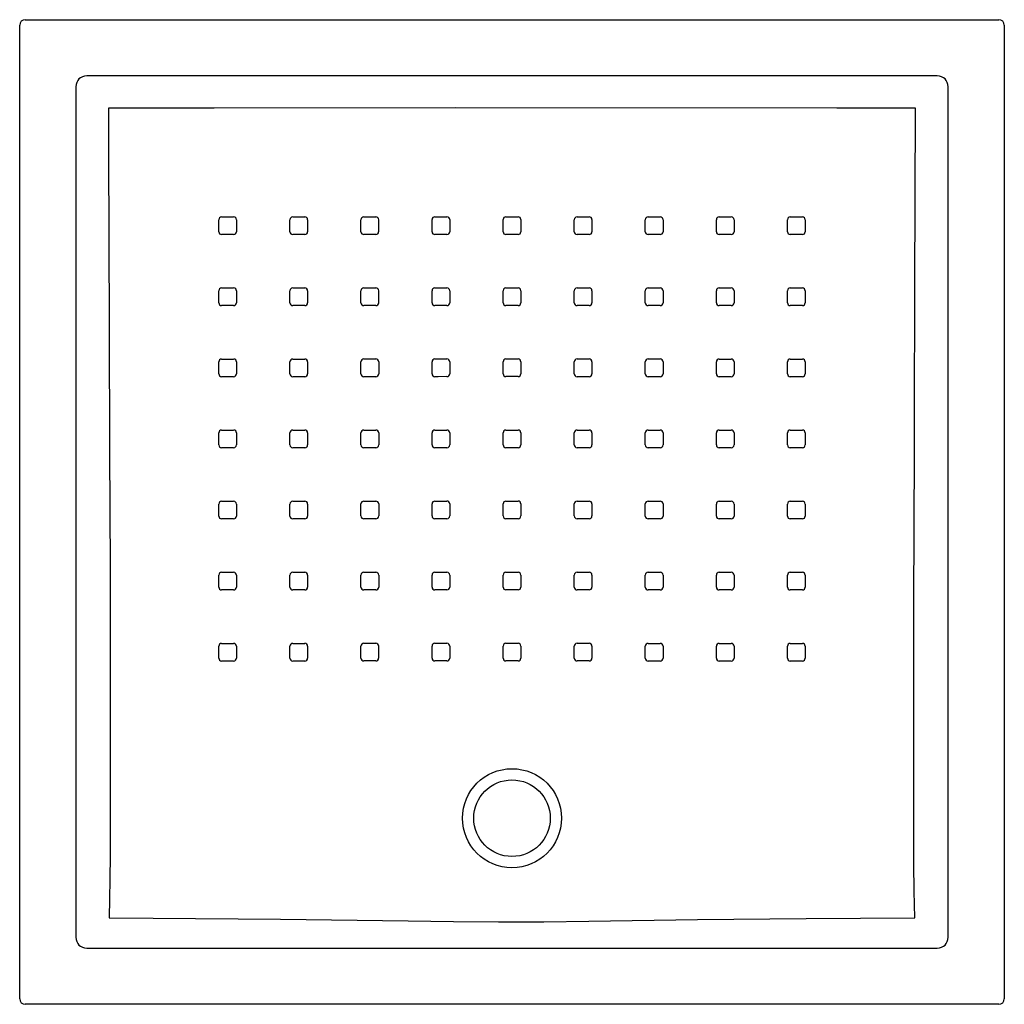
# Model space of a CAD drawing. Header units: millimetres. Extents: x 3813.756 to 3814.657, y 2915.151 to 2916.052.
import ezdxf

# ---------------------------------------------------------------- set-up
doc = ezdxf.new("R2010")
doc.units = ezdxf.units.MM
doc.layers.add('SANINDUSA', color=3, linetype='Continuous')

msp = doc.modelspace()

# ---------------------------------------------------------------- linework, layer by layer
at = {"layer": 'SANINDUSA'}
for p, q in [((3813.75639, 2915.15642), (3813.75639, 2916.04673)), ((3813.76139, 2916.05173), (3814.6517, 2916.05173)), ((3814.65669, 2916.04673), (3814.65669, 2915.15642)), ((3814.59538, 2916.00027), (3813.8177, 2916.00027)), ((3813.80785, 2915.99042), (3813.80785, 2915.21274)), ((3814.60523, 2915.21274), (3814.60523, 2915.99042)), ((3813.8177, 2915.20289), (3814.59538, 2915.20289)), ((3814.6517, 2915.15142), (3813.76139, 2915.15142))]:
    msp.add_line(p, q, dxfattribs=at)
at = {"layer": 'SANINDUSA', "flags": 128}
for points in [[(3814.5756, 2915.97098), (3814.50357, 2915.97097), (3814.1551, 2915.97107), (3813.9341, 2915.97098), (3813.83748, 2915.97098)], [(3813.83748, 2915.97098), (3813.83762, 2915.93098), (3813.83818, 2915.77101), (3813.83863, 2915.65705), (3813.83903, 2915.55043), (3813.83922, 2915.44381), (3813.83914, 2915.3547), (3813.83916, 2915.33239), (3813.83916, 2915.31007), (3813.83908, 2915.28777), (3813.83887, 2915.26552), (3813.8386, 2915.24795), (3813.83828, 2915.23044)], [(3814.57478, 2915.23046), (3814.57434, 2915.25492), (3814.57403, 2915.2795), (3814.57385, 2915.30414), (3814.57383, 2915.32906), (3814.5739, 2915.35399), (3814.57394, 2915.37891), (3814.57403, 2915.51798), (3814.57444, 2915.65705), (3814.57456, 2915.6872), (3814.57503, 2915.80781), (3814.5756, 2915.97098)], [(3813.93845, 2915.85787), (3813.93845, 2915.86587), (3813.93845, 2915.86886)], [(3813.94104, 2915.87145), (3813.94904, 2915.87145), (3813.95203, 2915.87145)], [(3813.95462, 2915.86886), (3813.95462, 2915.86087), (3813.95462, 2915.85787)], [(3814.00345, 2915.85787), (3814.00345, 2915.86587), (3814.00345, 2915.86887)], [(3814.00604, 2915.87146), (3814.01404, 2915.87146), (3814.01703, 2915.87146)], [(3814.01962, 2915.86887), (3814.01962, 2915.86087), (3814.01962, 2915.85787)], [(3814.06845, 2915.85788), (3814.06845, 2915.86588), (3814.06845, 2915.86887)], [(3814.07104, 2915.87146), (3814.07904, 2915.87146), (3814.08203, 2915.87146)], [(3814.08462, 2915.86887), (3814.08462, 2915.86088), (3814.08462, 2915.85788)], [(3814.13345, 2915.85788), (3814.13345, 2915.86588), (3814.13345, 2915.86888)], [(3814.13604, 2915.87147), (3814.14404, 2915.87147), (3814.14703, 2915.87147)], [(3814.14962, 2915.86888), (3814.14962, 2915.86088), (3814.14962, 2915.85788)], [(3814.19845, 2915.85788), (3814.19845, 2915.86588), (3814.19845, 2915.86888)], [(3814.20104, 2915.87147), (3814.20904, 2915.87147), (3814.21203, 2915.87147)], [(3814.21462, 2915.86888), (3814.21462, 2915.86088), (3814.21462, 2915.85789)], [(3814.26345, 2915.85788), (3814.26345, 2915.86588), (3814.26345, 2915.86887)], [(3814.26604, 2915.87146), (3814.27404, 2915.87147), (3814.27703, 2915.87147)], [(3814.27962, 2915.86888), (3814.27962, 2915.86088), (3814.27962, 2915.85788)], [(3814.32845, 2915.85788), (3814.32845, 2915.86587), (3814.32845, 2915.86887)], [(3814.33104, 2915.87146), (3814.33904, 2915.87146), (3814.34203, 2915.87146)], [(3814.34462, 2915.86887), (3814.34462, 2915.86087), (3814.34462, 2915.85788)], [(3814.39345, 2915.85787), (3814.39345, 2915.86587), (3814.39345, 2915.86886)], [(3814.39604, 2915.87145), (3814.40404, 2915.87145), (3814.40703, 2915.87145)], [(3814.40962, 2915.86887), (3814.40962, 2915.86087), (3814.40962, 2915.85787)], [(3814.45845, 2915.85787), (3814.45845, 2915.86586), (3814.45845, 2915.86886)], [(3814.46104, 2915.87145), (3814.46904, 2915.87145), (3814.47203, 2915.87145)], [(3814.47462, 2915.86886), (3814.47462, 2915.86087), (3814.47462, 2915.85787)], [(3813.95203, 2915.85528), (3813.94403, 2915.85528), (3813.94104, 2915.85528)], [(3814.01703, 2915.85529), (3814.00903, 2915.85528), (3814.00604, 2915.85528)], [(3814.08203, 2915.85529), (3814.07403, 2915.85529), (3814.07104, 2915.85529)], [(3814.14703, 2915.8553), (3814.13903, 2915.85529), (3814.13604, 2915.85529)], [(3814.21203, 2915.8553), (3814.20403, 2915.8553), (3814.20104, 2915.8553)], [(3814.27703, 2915.85529), (3814.26903, 2915.85529), (3814.26604, 2915.85529)], [(3814.34203, 2915.85529), (3814.33403, 2915.85529), (3814.33104, 2915.85529)], [(3814.40703, 2915.85528), (3814.39903, 2915.85528), (3814.39604, 2915.85528)], [(3814.47203, 2915.85528), (3814.46403, 2915.85528), (3814.46104, 2915.85528)], [(3813.93845, 2915.79287), (3813.93845, 2915.80087), (3813.93845, 2915.80387)], [(3813.94104, 2915.80646), (3813.94904, 2915.80646), (3813.95203, 2915.80646)], [(3813.95462, 2915.80387), (3813.95462, 2915.79587), (3813.95462, 2915.79288)], [(3814.00345, 2915.79288), (3814.00345, 2915.80088), (3814.00345, 2915.80387)], [(3814.00604, 2915.80646), (3814.01404, 2915.80646), (3814.01703, 2915.80646)], [(3814.01962, 2915.80388), (3814.01962, 2915.79588), (3814.01962, 2915.79288)], [(3814.06845, 2915.79289), (3814.06845, 2915.80089), (3814.06845, 2915.80388)], [(3814.07104, 2915.80647), (3814.07904, 2915.80647), (3814.08203, 2915.80647)], [(3814.08462, 2915.80389), (3814.08462, 2915.79589), (3814.08462, 2915.79289)], [(3814.13345, 2915.7929), (3814.13345, 2915.8009), (3814.13345, 2915.80389)], [(3814.13604, 2915.80648), (3814.14404, 2915.80648), (3814.14703, 2915.80648)], [(3814.14962, 2915.80389), (3814.14962, 2915.7959), (3814.14962, 2915.7929)], [(3814.19845, 2915.7929), (3814.19845, 2915.8009), (3814.19845, 2915.80389)], [(3814.20104, 2915.80648), (3814.20904, 2915.80648), (3814.21203, 2915.80648)], [(3814.21462, 2915.8039), (3814.21462, 2915.7959), (3814.21462, 2915.7929)], [(3814.26345, 2915.7929), (3814.26345, 2915.80089), (3814.26345, 2915.80389)], [(3814.26604, 2915.80648), (3814.27404, 2915.80648), (3814.27703, 2915.80648)], [(3814.27962, 2915.80389), (3814.27962, 2915.79589), (3814.27962, 2915.7929)], [(3814.32845, 2915.79289), (3814.32845, 2915.80088), (3814.32845, 2915.80388)], [(3814.33104, 2915.80647), (3814.33904, 2915.80647), (3814.34203, 2915.80647)], [(3814.34462, 2915.80388), (3814.34462, 2915.79589), (3814.34462, 2915.79289)], [(3814.39345, 2915.79288), (3814.39345, 2915.80088), (3814.39345, 2915.80387)], [(3814.39604, 2915.80646), (3814.40404, 2915.80646), (3814.40703, 2915.80646)], [(3814.40962, 2915.80387), (3814.40962, 2915.79588), (3814.40962, 2915.79288)], [(3814.45845, 2915.79287), (3814.45845, 2915.80087), (3814.45845, 2915.80387)], [(3814.46104, 2915.80646), (3814.46904, 2915.80646), (3814.47203, 2915.80646)], [(3814.47462, 2915.80387), (3814.47462, 2915.79587), (3814.47462, 2915.79287)], [(3813.95203, 2915.79029), (3813.94403, 2915.79029), (3813.94104, 2915.79029)], [(3814.01703, 2915.79029), (3814.00903, 2915.79029), (3814.00604, 2915.79029)], [(3814.08203, 2915.7903), (3814.07404, 2915.7903), (3814.07104, 2915.7903)], [(3814.14703, 2915.79031), (3814.13903, 2915.79031), (3814.13604, 2915.79031)], [(3814.21203, 2915.79031), (3814.20403, 2915.79031), (3814.20104, 2915.79031)], [(3814.27703, 2915.79031), (3814.26903, 2915.79031), (3814.26604, 2915.79031)], [(3814.34203, 2915.7903), (3814.33403, 2915.7903), (3814.33104, 2915.7903)], [(3814.40703, 2915.79029), (3814.39903, 2915.79029), (3814.39604, 2915.79029)], [(3814.47203, 2915.79029), (3814.46403, 2915.79028), (3814.46104, 2915.79028)], [(3813.94104, 2915.74146), (3813.94904, 2915.74146), (3813.95203, 2915.74146)], [(3814.00604, 2915.74147), (3814.01404, 2915.74147), (3814.01703, 2915.74147)], [(3814.07104, 2915.74148), (3814.07904, 2915.74148), (3814.08204, 2915.74148)], [(3814.13604, 2915.7415), (3814.14404, 2915.7415), (3814.14703, 2915.7415)], [(3814.20104, 2915.7415), (3814.20904, 2915.7415), (3814.21203, 2915.7415)], [(3814.26604, 2915.74149), (3814.27404, 2915.74149), (3814.27703, 2915.74149)], [(3814.33104, 2915.74148), (3814.33904, 2915.74148), (3814.34203, 2915.74148)], [(3814.39604, 2915.74147), (3814.40404, 2915.74147), (3814.40703, 2915.74147)], [(3814.46104, 2915.74146), (3814.46904, 2915.74146), (3814.47203, 2915.74146)], [(3813.93845, 2915.72788), (3813.93845, 2915.73588), (3813.93845, 2915.73887)], [(3813.95462, 2915.73887), (3813.95462, 2915.73088), (3813.95462, 2915.72788)], [(3814.00345, 2915.72789), (3814.00345, 2915.73588), (3814.00345, 2915.73888)], [(3814.01962, 2915.73888), (3814.01962, 2915.73089), (3814.01962, 2915.72789)], [(3814.06845, 2915.7279), (3814.06845, 2915.7359), (3814.06845, 2915.73889)], [(3814.08463, 2915.7389), (3814.08463, 2915.7309), (3814.08463, 2915.7279)], [(3814.13345, 2915.72791), (3814.13345, 2915.73591), (3814.13345, 2915.73891)], [(3814.14962, 2915.73891), (3814.14962, 2915.73091), (3814.14962, 2915.72791)], [(3814.19845, 2915.72792), (3814.19845, 2915.73591), (3814.19845, 2915.73891)], [(3814.21462, 2915.73891), (3814.21462, 2915.73092), (3814.21462, 2915.72792)], [(3814.26345, 2915.72791), (3814.26345, 2915.73591), (3814.26345, 2915.7389)], [(3814.27962, 2915.73891), (3814.27962, 2915.73091), (3814.27962, 2915.72791)], [(3814.32845, 2915.7279), (3814.32845, 2915.73589), (3814.32845, 2915.73889)], [(3814.34462, 2915.73889), (3814.34462, 2915.7309), (3814.34462, 2915.7279)], [(3814.39345, 2915.72788), (3814.39345, 2915.73588), (3814.39345, 2915.73888)], [(3814.40962, 2915.73888), (3814.40962, 2915.73088), (3814.40962, 2915.72789)], [(3814.45845, 2915.72788), (3814.45845, 2915.73587), (3814.45845, 2915.73887)], [(3814.47462, 2915.73887), (3814.47462, 2915.73087), (3814.47462, 2915.72788)], [(3813.95203, 2915.72529), (3813.94403, 2915.72529), (3813.94104, 2915.72529)], [(3814.01703, 2915.7253), (3814.00903, 2915.7253), (3814.00604, 2915.7253)], [(3814.08204, 2915.72531), (3814.07404, 2915.72531), (3814.07104, 2915.72531)], [(3814.14703, 2915.72533), (3814.13904, 2915.72532), (3814.13604, 2915.72532)], [(3814.21203, 2915.72533), (3814.20403, 2915.72533), (3814.20104, 2915.72533)], [(3814.27703, 2915.72532), (3814.26903, 2915.72532), (3814.26604, 2915.72532)], [(3814.34203, 2915.72531), (3814.33403, 2915.72531), (3814.33104, 2915.72531)], [(3814.40703, 2915.7253), (3814.39903, 2915.7253), (3814.39604, 2915.7253)], [(3814.47203, 2915.72529), (3814.46403, 2915.72529), (3814.46104, 2915.72529)], [(3813.93845, 2915.66288), (3813.93845, 2915.67088), (3813.93845, 2915.67387)], [(3813.94104, 2915.67646), (3813.94904, 2915.67646), (3813.95203, 2915.67646)], [(3813.95462, 2915.67388), (3813.95462, 2915.66588), (3813.95462, 2915.66288)], [(3814.00345, 2915.66289), (3814.00345, 2915.67089), (3814.00345, 2915.67388)], [(3814.00604, 2915.67647), (3814.01404, 2915.67647), (3814.01703, 2915.67647)], [(3814.01962, 2915.67389), (3814.01962, 2915.66589), (3814.01962, 2915.66289)], [(3814.06845, 2915.66291), (3814.06845, 2915.67091), (3814.06845, 2915.6739)], [(3814.07104, 2915.67649), (3814.07904, 2915.67649), (3814.08204, 2915.67649)], [(3814.08463, 2915.6739), (3814.08463, 2915.66591), (3814.08463, 2915.66291)], [(3814.13345, 2915.66293), (3814.13345, 2915.67092), (3814.13345, 2915.67392)], [(3814.13604, 2915.67651), (3814.14404, 2915.67651), (3814.14704, 2915.67651)], [(3814.14963, 2915.67392), (3814.14963, 2915.66593), (3814.14963, 2915.66293)], [(3814.19845, 2915.66293), (3814.19845, 2915.67093), (3814.19845, 2915.67393)], [(3814.20104, 2915.67652), (3814.20904, 2915.67652), (3814.21203, 2915.67652)], [(3814.21462, 2915.67393), (3814.21462, 2915.66593), (3814.21462, 2915.66294)], [(3814.26344, 2915.66292), (3814.26345, 2915.67092), (3814.26345, 2915.67392)], [(3814.26604, 2915.67651), (3814.27404, 2915.67651), (3814.27703, 2915.67651)], [(3814.27962, 2915.67392), (3814.27962, 2915.66592), (3814.27962, 2915.66293)], [(3814.32845, 2915.66291), (3814.32845, 2915.6709), (3814.32845, 2915.6739)], [(3814.33104, 2915.67649), (3814.33904, 2915.67649), (3814.34203, 2915.67649)], [(3814.34462, 2915.6739), (3814.34462, 2915.6659), (3814.34462, 2915.66291)], [(3814.39345, 2915.66289), (3814.39345, 2915.67088), (3814.39345, 2915.67388)], [(3814.39604, 2915.67647), (3814.40404, 2915.67647), (3814.40703, 2915.67647)], [(3814.40962, 2915.67388), (3814.40962, 2915.66588), (3814.40962, 2915.66289)], [(3814.45845, 2915.66288), (3814.45845, 2915.67088), (3814.45845, 2915.67387)], [(3814.46104, 2915.67646), (3814.46904, 2915.67646), (3814.47203, 2915.67646)], [(3814.47462, 2915.67387), (3814.47462, 2915.66588), (3814.47462, 2915.66288)], [(3813.95203, 2915.66029), (3813.94403, 2915.66029), (3813.94104, 2915.66029)], [(3814.01703, 2915.6603), (3814.00903, 2915.6603), (3814.00604, 2915.6603)], [(3814.08204, 2915.66032), (3814.07404, 2915.66032), (3814.07104, 2915.66032)], [(3814.14704, 2915.66034), (3814.13904, 2915.66034), (3814.13604, 2915.66034)], [(3814.21203, 2915.66035), (3814.20403, 2915.66035), (3814.20104, 2915.66035)], [(3814.27703, 2915.66034), (3814.26903, 2915.66034), (3814.26604, 2915.66034)], [(3814.34203, 2915.66032), (3814.33403, 2915.66032), (3814.33103, 2915.66032)], [(3814.40703, 2915.6603), (3814.39903, 2915.6603), (3814.39604, 2915.6603)], [(3814.47203, 2915.66029), (3814.46403, 2915.66029), (3814.46104, 2915.66029)], [(3813.93845, 2915.59788), (3813.93845, 2915.60588), (3813.93845, 2915.60887)], [(3813.94104, 2915.61146), (3813.94904, 2915.61146), (3813.95203, 2915.61146)], [(3813.95462, 2915.60888), (3813.95462, 2915.60088), (3813.95462, 2915.59788)], [(3814.00345, 2915.59789), (3814.00345, 2915.60589), (3814.00345, 2915.60888)], [(3814.00604, 2915.61147), (3814.01404, 2915.61147), (3814.01703, 2915.61148)], [(3814.01962, 2915.60889), (3814.01962, 2915.60089), (3814.01962, 2915.59789)], [(3814.06845, 2915.59792), (3814.06845, 2915.60591), (3814.06845, 2915.60891)], [(3814.07104, 2915.6115), (3814.07904, 2915.6115), (3814.08204, 2915.6115)], [(3814.08463, 2915.60891), (3814.08463, 2915.60091), (3814.08463, 2915.59792)], [(3814.13345, 2915.59794), (3814.13345, 2915.60594), (3814.13345, 2915.60893)], [(3814.13604, 2915.61152), (3814.14404, 2915.61152), (3814.14704, 2915.61152)], [(3814.14963, 2915.60894), (3814.14963, 2915.60094), (3814.14963, 2915.59794)], [(3814.19845, 2915.59795), (3814.19845, 2915.60595), (3814.19845, 2915.60894)], [(3814.20104, 2915.61153), (3814.20904, 2915.61153), (3814.21203, 2915.61153)], [(3814.21462, 2915.60895), (3814.21462, 2915.60095), (3814.21462, 2915.59795)], [(3814.26344, 2915.59794), (3814.26344, 2915.60593), (3814.26344, 2915.60893)], [(3814.26604, 2915.61152), (3814.27404, 2915.61152), (3814.27703, 2915.61152)], [(3814.27962, 2915.60893), (3814.27962, 2915.60093), (3814.27962, 2915.59794)], [(3814.32844, 2915.59791), (3814.32845, 2915.60591), (3814.32845, 2915.6089)], [(3814.33104, 2915.61149), (3814.33904, 2915.61149), (3814.34203, 2915.61149)], [(3814.34462, 2915.60891), (3814.34462, 2915.60091), (3814.34462, 2915.59791)], [(3814.39345, 2915.59789), (3814.39345, 2915.60588), (3814.39345, 2915.60888)], [(3814.39604, 2915.61147), (3814.40404, 2915.61147), (3814.40703, 2915.61147)], [(3814.40962, 2915.60888), (3814.40962, 2915.60089), (3814.40962, 2915.59789)], [(3814.45845, 2915.59788), (3814.45845, 2915.60588), (3814.45845, 2915.60887)], [(3814.46104, 2915.61146), (3814.46904, 2915.61146), (3814.47203, 2915.61146)], [(3814.47462, 2915.60887), (3814.47462, 2915.60088), (3814.47462, 2915.59788)], [(3813.95203, 2915.59529), (3813.94403, 2915.59529), (3813.94104, 2915.59529)], [(3814.01703, 2915.5953), (3814.00903, 2915.5953), (3814.00604, 2915.5953)], [(3814.08204, 2915.59533), (3814.07404, 2915.59533), (3814.07104, 2915.59533)], [(3814.14704, 2915.59535), (3814.13904, 2915.59535), (3814.13604, 2915.59535)], [(3814.21203, 2915.59536), (3814.20403, 2915.59536), (3814.20104, 2915.59536)], [(3814.27703, 2915.59535), (3814.26903, 2915.59535), (3814.26603, 2915.59535)], [(3814.34203, 2915.59532), (3814.33403, 2915.59532), (3814.33103, 2915.59532)], [(3814.40703, 2915.5953), (3814.39903, 2915.5953), (3814.39604, 2915.5953)], [(3814.47203, 2915.59529), (3814.46403, 2915.59529), (3814.46104, 2915.59529)], [(3813.93845, 2915.53288), (3813.93845, 2915.54088), (3813.93845, 2915.54388)], [(3813.94104, 2915.54647), (3813.94904, 2915.54647), (3813.95203, 2915.54647)], [(3813.95462, 2915.54388), (3813.95462, 2915.53588), (3813.95462, 2915.53288)], [(3814.00345, 2915.53289), (3814.00345, 2915.54089), (3814.00345, 2915.54389)], [(3814.00604, 2915.54648), (3814.01404, 2915.54648), (3814.01703, 2915.54648)], [(3814.01962, 2915.54389), (3814.01962, 2915.53589), (3814.01962, 2915.53289)], [(3814.06845, 2915.53292), (3814.06845, 2915.54092), (3814.06845, 2915.54391)], [(3814.07104, 2915.5465), (3814.07904, 2915.5465), (3814.08204, 2915.5465)], [(3814.08463, 2915.54392), (3814.08463, 2915.53592), (3814.08463, 2915.53292)], [(3814.13345, 2915.53295), (3814.13345, 2915.54095), (3814.13345, 2915.54395)], [(3814.13604, 2915.54654), (3814.14404, 2915.54654), (3814.14704, 2915.54654)], [(3814.14963, 2915.54395), (3814.14963, 2915.53595), (3814.14963, 2915.53296)], [(3814.19845, 2915.53297), (3814.19845, 2915.54096), (3814.19845, 2915.54396)], [(3814.20104, 2915.54655), (3814.20904, 2915.54655), (3814.21203, 2915.54655)], [(3814.21462, 2915.54396), (3814.21462, 2915.53596), (3814.21462, 2915.53297)], [(3814.26344, 2915.53295), (3814.26344, 2915.54095), (3814.26344, 2915.54394)], [(3814.26604, 2915.54653), (3814.27404, 2915.54653), (3814.27703, 2915.54653)], [(3814.27962, 2915.54394), (3814.27962, 2915.53595), (3814.27962, 2915.53295)], [(3814.32845, 2915.53291), (3814.32845, 2915.54091), (3814.32845, 2915.54391)], [(3814.33104, 2915.5465), (3814.33904, 2915.5465), (3814.34203, 2915.5465)], [(3814.34462, 2915.54391), (3814.34462, 2915.53591), (3814.34462, 2915.53292)], [(3814.39345, 2915.53289), (3814.39345, 2915.54089), (3814.39345, 2915.54388)], [(3814.39604, 2915.54647), (3814.40404, 2915.54647), (3814.40703, 2915.54647)], [(3814.40962, 2915.54388), (3814.40962, 2915.53589), (3814.40962, 2915.53289)], [(3814.45845, 2915.53288), (3814.45845, 2915.54088), (3814.45845, 2915.54388)], [(3814.46104, 2915.54646), (3814.46904, 2915.54647), (3814.47203, 2915.54647)], [(3814.47462, 2915.54388), (3814.47462, 2915.53588), (3814.47462, 2915.53288)], [(3813.95203, 2915.53029), (3813.94403, 2915.53029), (3813.94104, 2915.53029)], [(3814.01703, 2915.53031), (3814.00903, 2915.5303), (3814.00604, 2915.5303)], [(3814.08204, 2915.53033), (3814.07404, 2915.53033), (3814.07104, 2915.53033)], [(3814.14704, 2915.53037), (3814.13904, 2915.53037), (3814.13604, 2915.53037)], [(3814.21203, 2915.53038), (3814.20403, 2915.53038), (3814.20104, 2915.53038)], [(3814.27703, 2915.53036), (3814.26903, 2915.53036), (3814.26603, 2915.53036)], [(3814.34203, 2915.53033), (3814.33403, 2915.53033), (3814.33104, 2915.53033)], [(3814.40703, 2915.5303), (3814.39903, 2915.5303), (3814.39604, 2915.5303)], [(3814.47203, 2915.53029), (3814.46403, 2915.53029), (3814.46104, 2915.53029)], [(3813.93845, 2915.46789), (3813.93845, 2915.47589), (3813.93845, 2915.47889)], [(3813.94104, 2915.48148), (3813.94904, 2915.48148), (3813.95203, 2915.48148)], [(3813.95462, 2915.47889), (3813.95462, 2915.47089), (3813.95462, 2915.46789)], [(3814.00345, 2915.4679), (3814.00345, 2915.4759), (3814.00345, 2915.47889)], [(3814.00604, 2915.48148), (3814.01404, 2915.48148), (3814.01703, 2915.48148)], [(3814.01962, 2915.4789), (3814.01962, 2915.4709), (3814.01962, 2915.4679)], [(3814.06845, 2915.46793), (3814.06845, 2915.47593), (3814.06845, 2915.47892)], [(3814.07104, 2915.48151), (3814.07904, 2915.48151), (3814.08203, 2915.48151)], [(3814.08462, 2915.47892), (3814.08462, 2915.47093), (3814.08462, 2915.46793)], [(3814.13345, 2915.46797), (3814.13345, 2915.47596), (3814.13345, 2915.47896)], [(3814.13604, 2915.48155), (3814.14404, 2915.48155), (3814.14703, 2915.48155)], [(3814.14962, 2915.47896), (3814.14962, 2915.47096), (3814.14962, 2915.46797)], [(3814.19845, 2915.46798), (3814.19845, 2915.47598), (3814.19845, 2915.47898)], [(3814.20104, 2915.48157), (3814.20904, 2915.48157), (3814.21203, 2915.48157)], [(3814.21462, 2915.47898), (3814.21462, 2915.47098), (3814.21462, 2915.46798)], [(3814.26345, 2915.46796), (3814.26345, 2915.47596), (3814.26345, 2915.47895)], [(3814.26604, 2915.48154), (3814.27404, 2915.48154), (3814.27703, 2915.48154)], [(3814.27962, 2915.47896), (3814.27962, 2915.47096), (3814.27962, 2915.46796)], [(3814.32845, 2915.46789), (3814.32845, 2915.47589), (3814.32845, 2915.47889)], [(3814.33104, 2915.48148), (3814.33904, 2915.48148), (3814.34203, 2915.48148)], [(3814.34462, 2915.47889), (3814.34462, 2915.47089), (3814.34462, 2915.4679)], [(3814.39345, 2915.46789), (3814.39345, 2915.47589), (3814.39345, 2915.47889)], [(3814.39604, 2915.48148), (3814.40404, 2915.48148), (3814.40704, 2915.48148)], [(3814.40962, 2915.47889), (3814.40962, 2915.47089), (3814.40962, 2915.4679)], [(3814.45845, 2915.46789), (3814.45845, 2915.47589), (3814.45845, 2915.47889)], [(3814.46104, 2915.48148), (3814.46904, 2915.48148), (3814.47203, 2915.48148)], [(3814.47462, 2915.47889), (3814.47462, 2915.47089), (3814.47462, 2915.4679)], [(3813.95203, 2915.46531), (3813.94403, 2915.46531), (3813.94104, 2915.4653)], [(3814.01703, 2915.46531), (3814.00903, 2915.46531), (3814.00604, 2915.46531)], [(3814.08203, 2915.46534), (3814.07403, 2915.46534), (3814.07104, 2915.46534)], [(3814.14703, 2915.46538), (3814.13903, 2915.46538), (3814.13604, 2915.46538)], [(3814.21203, 2915.4654), (3814.20403, 2915.4654), (3814.20104, 2915.46539)], [(3814.27703, 2915.46537), (3814.26903, 2915.46537), (3814.26604, 2915.46537)], [(3814.34203, 2915.46531), (3814.33403, 2915.46531), (3814.33104, 2915.46531)], [(3814.40704, 2915.46531), (3814.39904, 2915.46531), (3814.39604, 2915.46531)], [(3814.47203, 2915.46531), (3814.46403, 2915.46531), (3814.46104, 2915.46531)], [(3813.83828, 2915.23044), (3813.87828, 2915.23021), (3813.99498, 2915.22927), (3814.11167, 2915.22778), (3814.15295, 2915.22721), (3814.19424, 2915.22689), (3814.23553, 2915.22692), (3814.2768, 2915.22743), (3814.37612, 2915.22894), (3814.47544, 2915.22988), (3814.57478, 2915.23046)]]:
    msp.add_lwpolyline(points, dxfattribs=at)
at = {"layer": 'SANINDUSA'}
for radius in [0.0453, 0.035]:
    msp.add_circle((3814.20654, 2915.32158), radius, dxfattribs=at)
for centre, radius, start, end in [((3813.76139, 2916.04673), 0.005, 90.02107, 179.97893), ((3814.65169, 2916.04673), 0.005, 0.02112, 89.97867), ((3813.94104, 2915.86886), 0.00259, 89.99696, 179.98853), ((3813.95204, 2915.86886), 0.00259, 0, 90.01947), ((3814.00604, 2915.86887), 0.00259, 89.99696, 179.98853), ((3814.01704, 2915.86887), 0.00259, 0, 90.01947), ((3814.07104, 2915.86887), 0.00259, 89.99696, 179.98853), ((3814.08204, 2915.86887), 0.00259, 0, 90.01947), ((3814.13604, 2915.86888), 0.00259, 89.99696, 179.98853), ((3814.14704, 2915.86888), 0.00259, 0, 90.01947), ((3814.20104, 2915.86888), 0.00259, 89.99696, 179.98853), ((3814.21204, 2915.86888), 0.00259, 0, 90.01947), ((3814.26604, 2915.86887), 0.00259, 89.99696, 179.98853), ((3814.27703, 2915.86888), 0.00259, 0, 90.01947), ((3814.33104, 2915.86887), 0.00259, 89.99696, 179.98853), ((3814.34203, 2915.86887), 0.00259, 0, 90.01947), ((3814.39604, 2915.86886), 0.00259, 89.99696, 179.98853), ((3814.40703, 2915.86887), 0.00259, 0, 90.01947), ((3814.46104, 2915.86886), 0.00259, 89.99696, 179.98853), ((3814.47203, 2915.86886), 0.00259, 0, 90.01947), ((3813.94104, 2915.85787), 0.00259, 180, 270.02164), ((3813.95203, 2915.85787), 0.00259, 269.99696, 359.98062), ((3814.00604, 2915.85787), 0.00259, 180, 270.02164), ((3814.01703, 2915.85787), 0.00259, 269.99696, 359.98062), ((3814.07104, 2915.85788), 0.00259, 180, 270.02164), ((3814.08203, 2915.85788), 0.00259, 269.99696, 359.98062), ((3814.13604, 2915.85788), 0.00259, 180, 270.02164), ((3814.14703, 2915.85788), 0.00259, 269.99696, 359.98062), ((3814.20103, 2915.85788), 0.00259, 180, 270.02164), ((3814.21203, 2915.85789), 0.00259, 269.99696, 359.98062), ((3814.26603, 2915.85788), 0.00259, 180, 270.02164), ((3814.27703, 2915.85788), 0.00259, 269.99696, 359.98062), ((3814.33103, 2915.85788), 0.00259, 180, 270.02164), ((3814.34203, 2915.85788), 0.00259, 269.99696, 359.98062), ((3814.39603, 2915.85787), 0.00259, 180, 270.02164), ((3814.40703, 2915.85787), 0.00259, 269.99696, 359.98062), ((3814.46103, 2915.85787), 0.00259, 180, 270.02164), ((3814.47203, 2915.85787), 0.00259, 269.99696, 359.98062), ((3813.94104, 2915.80387), 0.00259, 89.99696, 179.98853), ((3813.95204, 2915.80387), 0.00259, 0, 90.01947), ((3814.00604, 2915.80387), 0.00259, 89.99696, 179.98853), ((3814.01704, 2915.80388), 0.00259, 0, 90.01947), ((3814.07104, 2915.80388), 0.00259, 89.99696, 179.98853), ((3814.08204, 2915.80389), 0.00259, 0, 90.01947), ((3814.13604, 2915.80389), 0.00259, 89.99696, 179.98853), ((3814.14704, 2915.80389), 0.00259, 0, 90.01947), ((3814.20104, 2915.80389), 0.00259, 89.99696, 179.98853), ((3814.21204, 2915.8039), 0.00259, 0, 90.01947), ((3814.26604, 2915.80389), 0.00259, 89.99696, 179.98853), ((3814.27703, 2915.80389), 0.00259, 0, 90.01947), ((3814.33104, 2915.80388), 0.00259, 89.99696, 179.98853), ((3814.34203, 2915.80388), 0.00259, 0, 90.01947), ((3814.39604, 2915.80387), 0.00259, 89.99696, 179.98853), ((3814.40703, 2915.80387), 0.00259, 0, 90.01947), ((3814.46104, 2915.80387), 0.00259, 89.99696, 179.98853), ((3814.47203, 2915.80387), 0.00259, 0, 90.01947), ((3813.94104, 2915.79287), 0.00259, 180, 270.02164), ((3813.95203, 2915.79288), 0.00259, 269.99696, 359.98062), ((3814.00604, 2915.79288), 0.00259, 180, 270.02164), ((3814.01703, 2915.79288), 0.00259, 269.99696, 359.98062), ((3814.07104, 2915.79289), 0.00259, 180, 270.02164), ((3814.08204, 2915.79289), 0.00259, 269.99696, 359.98062), ((3814.13604, 2915.7929), 0.00259, 180, 270.02164), ((3814.14703, 2915.7929), 0.00259, 269.99696, 359.98062), ((3814.20103, 2915.7929), 0.00259, 180, 270.02164), ((3814.21203, 2915.7929), 0.00259, 269.99696, 359.98062), ((3814.26603, 2915.7929), 0.00259, 180, 270.02164), ((3814.27703, 2915.7929), 0.00259, 269.99696, 359.98062), ((3814.33103, 2915.79289), 0.00259, 180, 270.02164), ((3814.34203, 2915.79289), 0.00259, 269.99696, 359.98062), ((3814.39603, 2915.79288), 0.00259, 180, 270.02164), ((3814.40703, 2915.79288), 0.00259, 269.99696, 359.98062), ((3814.46103, 2915.79287), 0.00259, 180, 270.02164), ((3814.47203, 2915.79288), 0.00259, 269.99696, 359.98062), ((3813.94104, 2915.73887), 0.00259, 89.99696, 179.98853), ((3813.95204, 2915.73887), 0.00259, 0, 90.01947), ((3814.00604, 2915.73888), 0.00259, 89.99696, 179.98853), ((3814.01704, 2915.73888), 0.00259, 0, 90.01947), ((3814.07104, 2915.73889), 0.00259, 89.99696, 179.98853), ((3814.08204, 2915.7389), 0.00259, 0, 90.01947), ((3814.13604, 2915.73891), 0.00259, 89.99696, 179.98853), ((3814.14704, 2915.73891), 0.00259, 0, 90.01947), ((3814.20104, 2915.73891), 0.00259, 89.99696, 179.98853), ((3814.21204, 2915.73891), 0.00259, 0, 90.01947), ((3814.26604, 2915.7389), 0.00259, 89.99696, 179.98853), ((3814.27703, 2915.73891), 0.00259, 0, 90.01947), ((3814.33104, 2915.73889), 0.00259, 89.99696, 179.98853), ((3814.34203, 2915.73889), 0.00259, 0, 90.01947), ((3814.39604, 2915.73888), 0.00259, 89.99696, 179.98853), ((3814.40703, 2915.73888), 0.00259, 0, 90.01947), ((3814.46104, 2915.73887), 0.00259, 89.99696, 179.98853), ((3814.47204, 2915.73887), 0.00259, 0, 90.01947), ((3813.94104, 2915.72788), 0.00259, 180, 270.02164), ((3813.95203, 2915.72788), 0.00259, 269.99696, 359.98062), ((3814.00604, 2915.72789), 0.00259, 180, 270.02164), ((3814.01703, 2915.72789), 0.00259, 269.99696, 359.98062), ((3814.07104, 2915.7279), 0.00259, 180, 270.02164), ((3814.08204, 2915.7279), 0.00259, 269.99696, 359.98062), ((3814.13604, 2915.72791), 0.00259, 180, 270.02164), ((3814.14704, 2915.72792), 0.00259, 269.99696, 359.98062), ((3814.20103, 2915.72792), 0.00259, 180, 270.02164), ((3814.21203, 2915.72792), 0.00259, 269.99696, 359.98062), ((3814.26603, 2915.72791), 0.00259, 180, 270.02164), ((3814.27703, 2915.72791), 0.00259, 269.99696, 359.98062), ((3814.33103, 2915.7279), 0.00259, 180, 270.02164), ((3814.34203, 2915.7279), 0.00259, 269.99696, 359.98062), ((3814.39603, 2915.72788), 0.00259, 180, 270.02164), ((3814.40703, 2915.72789), 0.00259, 269.99696, 359.98062), ((3814.46104, 2915.72788), 0.00259, 180, 270.02164), ((3814.47203, 2915.72788), 0.00259, 269.99696, 359.98062), ((3813.94104, 2915.67387), 0.00259, 89.99696, 179.98853), ((3813.95204, 2915.67388), 0.00259, 0, 90.01947), ((3814.00604, 2915.67388), 0.00259, 89.99696, 179.98853), ((3814.01704, 2915.67389), 0.00259, 0, 90.01947), ((3814.07104, 2915.6739), 0.00259, 89.99696, 179.98853), ((3814.08204, 2915.6739), 0.00259, 0, 90.01947), ((3814.13604, 2915.67392), 0.00259, 89.99696, 179.98853), ((3814.14704, 2915.67392), 0.00259, 0, 90.01947), ((3814.20104, 2915.67393), 0.00259, 89.99696, 179.98853), ((3814.21204, 2915.67393), 0.00259, 0, 90.01947), ((3814.26604, 2915.67392), 0.00259, 89.99696, 179.98853), ((3814.27703, 2915.67392), 0.00259, 0, 90.01947), ((3814.33104, 2915.6739), 0.00259, 89.99696, 179.98853), ((3814.34203, 2915.6739), 0.00259, 0, 90.01947), ((3814.39604, 2915.67388), 0.00259, 89.99696, 179.98853), ((3814.40703, 2915.67388), 0.00259, 0, 90.01947), ((3814.46104, 2915.67387), 0.00259, 89.99696, 179.98853), ((3814.47204, 2915.67387), 0.00259, 0, 90.01947), ((3813.94103, 2915.66288), 0.00259, 180, 270.02164), ((3813.95203, 2915.66288), 0.00259, 269.99696, 359.98062), ((3814.00604, 2915.66289), 0.00259, 180, 270.02164), ((3814.01703, 2915.66289), 0.00259, 269.99696, 359.98062), ((3814.07104, 2915.66291), 0.00259, 180, 270.02164), ((3814.08204, 2915.66291), 0.00259, 269.99696, 359.98062), ((3814.13604, 2915.66293), 0.00259, 180, 270.02164), ((3814.14704, 2915.66293), 0.00259, 269.99696, 359.98062), ((3814.20103, 2915.66293), 0.00259, 180, 270.02164), ((3814.21203, 2915.66294), 0.00259, 269.99696, 359.98062), ((3814.26603, 2915.66292), 0.00259, 180, 270.02164), ((3814.27703, 2915.66293), 0.00259, 269.99696, 359.98062), ((3814.33103, 2915.66291), 0.00259, 180, 270.02164), ((3814.34203, 2915.66291), 0.00259, 269.99696, 359.98062), ((3814.39603, 2915.66289), 0.00259, 180, 270.02164), ((3814.40703, 2915.66289), 0.00259, 269.99696, 359.98062), ((3814.46104, 2915.66288), 0.00259, 180, 270.02164), ((3814.47203, 2915.66288), 0.00259, 269.99696, 359.98062), ((3813.94104, 2915.60887), 0.00259, 89.99696, 179.98853), ((3813.95203, 2915.60888), 0.00259, 0, 90.01947), ((3814.00604, 2915.60888), 0.00259, 89.99696, 179.98853), ((3814.01704, 2915.60889), 0.00259, 0, 90.01947), ((3814.07104, 2915.60891), 0.00259, 89.99696, 179.98853), ((3814.08204, 2915.60891), 0.00259, 0, 90.01947), ((3814.13604, 2915.60893), 0.00259, 89.99696, 179.98853), ((3814.14704, 2915.60894), 0.00259, 0, 90.01947), ((3814.20104, 2915.60894), 0.00259, 89.99696, 179.98853), ((3814.21204, 2915.60895), 0.00259, 0, 90.01947), ((3814.26604, 2915.60893), 0.00259, 89.99696, 179.98853), ((3814.27703, 2915.60893), 0.00259, 0, 90.01947), ((3814.33104, 2915.6089), 0.00259, 89.99696, 179.98853), ((3814.34203, 2915.60891), 0.00259, 0, 90.01947), ((3814.39604, 2915.60888), 0.00259, 89.99696, 179.98853), ((3814.40703, 2915.60888), 0.00259, 0, 90.01947), ((3814.46104, 2915.60887), 0.00259, 89.99696, 179.98853), ((3814.47204, 2915.60887), 0.00259, 0, 90.01947), ((3813.94103, 2915.59788), 0.00259, 180, 270.02164), ((3813.95203, 2915.59788), 0.00259, 269.99696, 359.98062), ((3814.00604, 2915.59789), 0.00259, 180, 270.02164), ((3814.01703, 2915.59789), 0.00259, 269.99696, 359.98062), ((3814.07104, 2915.59792), 0.00259, 180, 270.02164), ((3814.08204, 2915.59792), 0.00259, 269.99696, 359.98062), ((3814.13604, 2915.59794), 0.00259, 180, 270.02164), ((3814.14704, 2915.59794), 0.00259, 269.99696, 359.98062), ((3814.20103, 2915.59795), 0.00259, 180, 270.02164), ((3814.21203, 2915.59795), 0.00259, 269.99696, 359.98062), ((3814.26603, 2915.59794), 0.00259, 180, 270.02164), ((3814.27703, 2915.59794), 0.00259, 269.99696, 359.98062), ((3814.33103, 2915.59791), 0.00259, 180, 270.02164), ((3814.34203, 2915.59791), 0.00259, 269.99696, 359.98062), ((3814.39603, 2915.59789), 0.00259, 180, 270.02164), ((3814.40703, 2915.59789), 0.00259, 269.99696, 359.98062), ((3814.46104, 2915.59788), 0.00259, 180, 270.02164), ((3814.47203, 2915.59788), 0.00259, 269.99696, 359.98062), ((3813.94104, 2915.54388), 0.00259, 89.99696, 179.98853), ((3813.95203, 2915.54388), 0.00259, 0, 90.01947), ((3814.00604, 2915.54389), 0.00259, 89.99696, 179.98853), ((3814.01704, 2915.54389), 0.00259, 0, 90.01947), ((3814.07104, 2915.54391), 0.00259, 89.99696, 179.98853), ((3814.08204, 2915.54392), 0.00259, 0, 90.01947), ((3814.13604, 2915.54395), 0.00259, 89.99696, 179.98853), ((3814.14704, 2915.54395), 0.00259, 0, 90.01947), ((3814.20104, 2915.54396), 0.00259, 89.99696, 179.98853), ((3814.21204, 2915.54396), 0.00259, 0, 90.01947), ((3814.26604, 2915.54394), 0.00259, 89.99696, 179.98853), ((3814.27703, 2915.54394), 0.00259, 0, 90.01947), ((3814.33104, 2915.54391), 0.00259, 89.99696, 179.98853), ((3814.34203, 2915.54391), 0.00259, 0, 90.01947), ((3814.39604, 2915.54388), 0.00259, 89.99696, 179.98853), ((3814.40704, 2915.54388), 0.00259, 0, 90.01947), ((3814.46104, 2915.54387), 0.00259, 89.99696, 179.98853), ((3814.47204, 2915.54388), 0.00259, 0, 90.01947), ((3813.94103, 2915.53288), 0.00259, 180, 270.02164), ((3813.95203, 2915.53288), 0.00259, 269.99696, 359.98062), ((3814.00604, 2915.53289), 0.00259, 180, 270.02164), ((3814.01703, 2915.53289), 0.00259, 269.99696, 359.98062), ((3814.07104, 2915.53292), 0.00259, 180, 270.02164), ((3814.08204, 2915.53292), 0.00259, 269.99696, 359.98062), ((3814.13604, 2915.53295), 0.00259, 180, 270.02164), ((3814.14704, 2915.53296), 0.00259, 269.99696, 359.98062), ((3814.20104, 2915.53297), 0.00259, 180, 270.02164), ((3814.21203, 2915.53297), 0.00259, 269.99696, 359.98062), ((3814.26603, 2915.53295), 0.00259, 180, 270.02164), ((3814.27703, 2915.53295), 0.00259, 269.99696, 359.98062), ((3814.33103, 2915.53292), 0.00259, 180, 270.02164), ((3814.34203, 2915.53292), 0.00259, 269.99696, 359.98062), ((3814.39604, 2915.53289), 0.00259, 180, 270.02164), ((3814.40703, 2915.53289), 0.00259, 269.99696, 359.98062), ((3814.46104, 2915.53288), 0.00259, 180, 270.02164), ((3814.47203, 2915.53288), 0.00259, 269.99696, 359.98062), ((3813.94104, 2915.47889), 0.00259, 89.99696, 179.98853), ((3813.95203, 2915.47889), 0.00259, 0, 90.01947), ((3814.00604, 2915.47889), 0.00259, 89.99696, 179.98853), ((3814.01703, 2915.4789), 0.00259, 0, 90.01947), ((3814.07104, 2915.47892), 0.00259, 89.99696, 179.98853), ((3814.08204, 2915.47892), 0.00259, 0, 90.01947), ((3814.13604, 2915.47896), 0.00259, 89.99696, 179.98853), ((3814.14704, 2915.47896), 0.00259, 0, 90.01947), ((3814.20104, 2915.47898), 0.00259, 89.99696, 179.98853), ((3814.21204, 2915.47898), 0.00259, 0, 90.01947), ((3814.26604, 2915.47895), 0.00259, 89.99696, 179.98853), ((3814.27703, 2915.47896), 0.00259, 0, 90.01947), ((3814.33104, 2915.47889), 0.00259, 89.99696, 179.98853), ((3814.34204, 2915.47889), 0.00259, 0, 90.01947), ((3814.39604, 2915.47889), 0.00259, 89.99696, 179.98853), ((3814.40704, 2915.47889), 0.00259, 0, 90.01947), ((3814.46104, 2915.47889), 0.00259, 89.99696, 179.98853), ((3814.47204, 2915.47889), 0.00259, 0, 90.01947), ((3813.94103, 2915.46789), 0.00259, 180, 270.02164), ((3813.95203, 2915.4679), 0.00259, 269.99696, 359.98062), ((3814.00603, 2915.4679), 0.00259, 180, 270.02164), ((3814.01703, 2915.4679), 0.00259, 269.99696, 359.98062), ((3814.07104, 2915.46793), 0.00259, 180, 270.02164), ((3814.08203, 2915.46793), 0.00259, 269.99696, 359.98062), ((3814.13604, 2915.46797), 0.00259, 180, 270.02164), ((3814.14703, 2915.46797), 0.00259, 269.99696, 359.98062), ((3814.20104, 2915.46798), 0.00259, 180, 270.02164), ((3814.21203, 2915.46799), 0.00259, 269.99696, 359.98062), ((3814.26603, 2915.46796), 0.00259, 180, 270.02164), ((3814.27703, 2915.46796), 0.00259, 269.99696, 359.98062), ((3814.33104, 2915.46789), 0.00259, 180, 270.02164), ((3814.34203, 2915.4679), 0.00259, 269.99696, 359.98062), ((3814.39604, 2915.46789), 0.00259, 180, 270.02164), ((3814.40704, 2915.4679), 0.00259, 269.99696, 359.98062), ((3814.46104, 2915.46789), 0.00259, 180, 270.02164), ((3814.47203, 2915.4679), 0.00259, 269.99696, 359.98062), ((3813.76139, 2915.15642), 0.005, 180.02133, 269.97888), ((3814.65169, 2915.15642), 0.005, 270.02138, 359.97862)]:
    msp.add_arc(centre, radius, start, end, dxfattribs=at)
for centre, major_axis, start_param, end_param in [((3813.81828, 2915.98984), (0.00767, -0.00767), 2.371274, 3.911912), ((3814.5948, 2915.98984), (0.00767, 0.00767), 5.512866, 7.053504), ((3813.81828, 2915.21332), (0.00767, 0.00767), 2.371274, 3.911912), ((3814.5948, 2915.21332), (-0.00767, 0.00767), 2.371274, 3.911912)]:
    msp.add_ellipse(centre, major_axis=major_axis, ratio=0.921724, start_param=start_param, end_param=end_param, dxfattribs=at)

doc.saveas('drawing.dxf')
